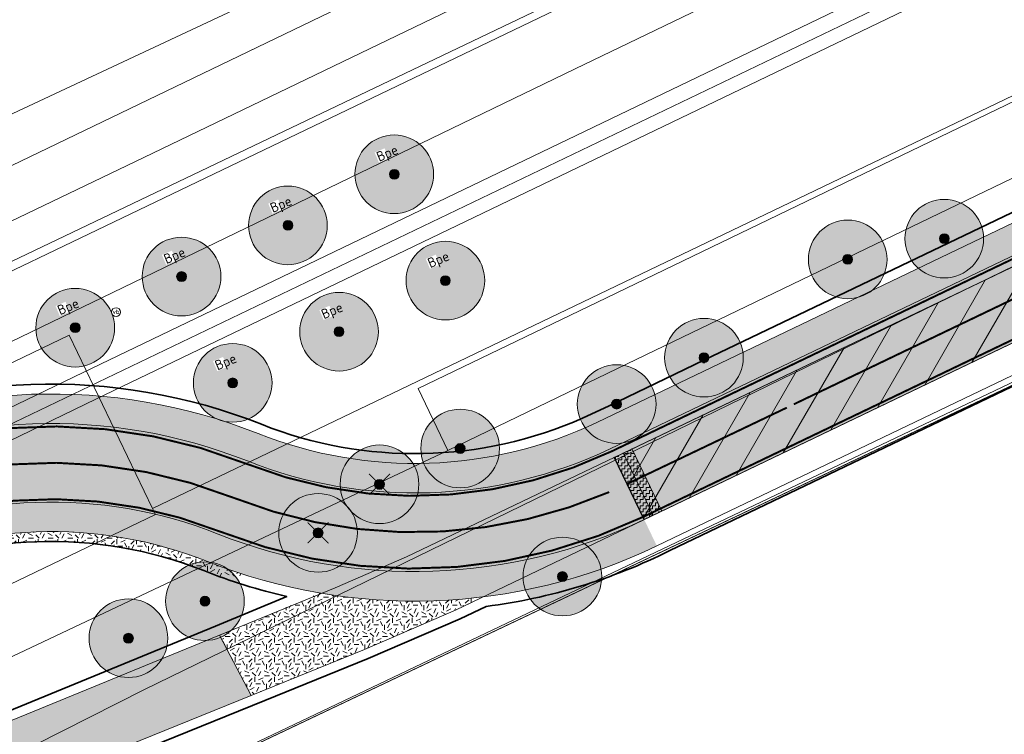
# Model space of a CAD drawing. Header units: metres. Extents: x 163628 to 167676, y 402708 to 405373.
# Tile 69 of 256: x 164610 to 164660, y 403476 to 403512. Entities that reach past the tile are written whole.
import ezdxf
from ezdxf.enums import TextEntityAlignment as Align

# ---------------------------------------------------------------- set-up
doc = ezdxf.new("R2010")
doc.units = ezdxf.units.M
doc.linetypes.add('X-CA190022.004-UO-DWM_Snelfietsroute$0$1-2', pattern=[3, 0, -2, 1])
doc.linetypes.add('X-CA190022.004-UO-DWM_Snelfietsroute$0$2-1', pattern=[6, 2, -1, 2, -1])
doc.layers.get('0').update_dxf_attribs({"lineweight": 25})
doc.layers.add('X-CA190022.004-UO-ARC_Arcering$0$N-GV-GR-GRAS-A-200 GRASMENGSEL M1', color=62, linetype='Continuous', lineweight=18, transparency=0.5)
doc.layers.add('X-CA190022.004-UO-ARC_Arcering$0$N-WE-VH-VERHARDING_ASFALT_ROOD-A', color=232, linetype='Continuous', lineweight=0, transparency=0.5)
for name, color, linetype, lineweight in [('X-CA190022.004-UO-ARC_Arcering$0$N-WE-VH-VERHARDINGS_DEKLAAGVERVANGING-A', 250, 'Continuous', 20), ('X-CA190022.004-UO-ARC_Arcering$0$V-WE-VH-VERHARDING_ASFALT-A-FREESVAK', 252, 'Continuous', 18), ('X-CA190022.004-UO-BGT_Ondergrond$0$GE_201_SHDHek_Lijn_GEM', 253, 'X-CA190022.004-UO-BGT_Ondergrond$0$Hekwerk', 9), ('X-CA190022.004-UO-BGT_Ondergrond$0$GE_251_SPRTrein_as_Lijn_GEM', 253, 'Continuous', 9), ('X-CA190022.004-UO-BGT_Ondergrond$0$GE_316_WGDFietspad_Vlak_GEM', 253, 'Continuous', 9), ('X-CA190022.004-UO-BGT_Ondergrond$0$GE_367_OWGBerm_groenvoorziening_grasenk_GEM', 253, 'Continuous', 9), ('X-CA190022.004-UO-BGT_Ondergrond$0$GE_401_OTDErf_Vlak_GEM', 253, 'Continuous', 9), ('X-CA190022.004-UO-BGT_Ondergrond$0$GE_479_BTDGroenvoorziening_grasenkruida_GEM', 253, 'Continuous', 9), ('X-CA190022.004-UO-BGT_Ondergrond$0$GE_504_WTDWaterloop_sloot_Vlak_GEM', 253, 'Continuous', 9), ('X-CA190022.004-UO-BGT_Ondergrond$0$GE_523_WTDGreppel_drogesloot_Vlak_GEM', 253, 'Continuous', 9), ('X-CA190022.004-UO-BGT_Ondergrond$0$GE_541_OWTOever_slootkant_Vlak_GEM', 253, 'Continuous', 9), ('X-CA190022.004-UO-BGT_Ondergrond$0$GE_814_BRDVerkeersbord_Punt_GEM', 253, 'Continuous', 9), ('X-CA190022.004-UO-DWM_Beplanting$0$B-WE-GR-BOOM-S AFKOMSTIG UIT BGT', 252, 'Continuous', 0), ('X-CA190022.004-UO-DWM_Beplanting$0$EEL_sortiment tekst BOMEN', 7, 'Continuous', 25), ('X-CA190022.004-UO-DWM_Beplanting$0$N-GV-GR-BOOM_SOLITAIR-G', 92, 'Continuous', 18), ('X-CA190022.004-UO-DWM_Beplanting$0$N-WE-GR-BOOM-S', 90, 'Continuous', 18), ('X-CA190022.004-UO-DWM_Snelfietsroute$0$B-WE-VH-KANTVERHARDING-G', 60, 'Continuous', 18), ('X-CA190022.004-UO-DWM_Snelfietsroute$0$N-WE-GW-BERM-G', 90, 'Continuous', 18), ('X-CA190022.004-UO-DWM_Snelfietsroute$0$N-WE-VH-KANTVERHARDING-G', 7, 'Continuous', 18), ('X-CA190022.004-UO-DWM_Snelfietsroute$0$N-WE-VW-MARKERING_LANGS_STREEP_12-G', 7, 'X-CA190022.004-UO-DWM_Snelfietsroute$0$1-2', 35), ('X-CA190022.004-UO-DWM_Snelfietsroute$0$N-WE-VW-MARKERING_LANGS_STREEP_21-G', 7, 'X-CA190022.004-UO-DWM_Snelfietsroute$0$2-1', 35), ('X-CA190022.004-UO-DWM_Snelfietsroute$0$N-WE-VW-MARKERING_LANGS_STREEP_DOORGETROKKEN_010-G', 7, 'Continuous', 18), ('X-CA190022.004-UO-DWM_Snelfietsroute$0$V-WE-VH-VERHARDING_ASFALT-FREESVAK', 7, 'Continuous', 18), ('X-CA190022.004-UO-DWM_Snelfietsroute$0$V-WE-VH-VERHARDING_ASFALT_ZAAGSNEDE-G', 1, 'X-CA190022.004-UO-DWM_Snelfietsroute$0$VH-ZAAGSNEDE', 25), ('X-CA190022.004-UO-GZM_Werkgrens_v0.1$0$N-WE-KG-GRENS_SYSTEEMGRENS-G', 7, 'X-CA190022.004-UO-GZM_Werkgrens_v0.1$0$KG-OG', 35), ('X-CA190022.004-UO-KAD_Percelen$0$B-WE-KG-GRENS_PERCEEL-GV', 150, 'Continuous', 9)]:
    doc.layers.add(name, color=color, linetype=linetype, lineweight=lineweight)
for name, color, linetype in [('X-CA190022.004-UO-DWM_Beplanting$0$B-WE-GR-BOOM-S AFKOMSTIG UIT BOMENBESTAND GEMEENTE', 252, 'Continuous'), ('X-CA190022.004-UO-DWM_Beplanting$0$N-GV-GR-GRAS-A-200', 7, 'Continuous'), ('X-CA190022.004-UO-DWM_Beplanting$0$V-WE-GR-BOOM-S', 1, 'Continuous')]:
    doc.layers.add(name, color=color, linetype=linetype)
doc.styles.add('X-CA190022.004-UO-BGT_Ondergrond$0$NLCS-ISO', font='NLCS-ISO.ttf')
doc.styles.add('X-CA190022.004-UO-DWM_Beplanting$0$NLCS-ISO', font='NLCS-ISO.ttf')
doc.linetypes.add('X-CA190022.004-UO-BGT_Ondergrond$0$Hekwerk', pattern='A,5,-1.5,[2,dgnlstyle-Veghel.shx,S=0.007936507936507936,R=0,X=0,Y=0],-1.5', length=8)
doc.linetypes.add('X-CA190022.004-UO-DWM_Snelfietsroute$0$VH-ZAAGSNEDE', pattern='A,1e-05,-2.54,[181,NLCS.SHX,S=2.54,R=0,X=-2.54,Y=0],-5.08,[181,NLCS.SHX,S=2.54,R=180,X=2.54,Y=0],-2.54', length=10.16001)
doc.linetypes.add('X-CA190022.004-UO-GZM_Werkgrens_v0.1$0$KG-OG', pattern='A,5.5,-1.5,[2,NLCS.SHX,S=0.5,R=0,X=0,Y=0],-1.5', length=8.5)
pattern_1 = [(0, (0, 0), (0.15625, 0.15625), [0.15625, -0.15625]), (90, (0.15625, 0), (-0.15625, 0.15625), [0.15625, -0.15625])]
pattern_2 = [(0, (0, 0), (1, 1), [0.25, -0.75]), (0, (0.5499999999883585, 0.5999999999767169), (1, 1), [0.25, -0.75]), (90, (0.1000000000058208, 0.3499999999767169), (-1, 1), [0.25, -0.75]), (90, (0.5, 0.7000000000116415), (-1, 1), [0.25, -0.75]), (45, (0.2000000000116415, 0.7000000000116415), (0, 1.000000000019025), [0.25, -1.164213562]), (135, (0.5499999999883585, 0), (-1.000000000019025, 0), [0.25, -1.164213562]), (26.56505119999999, (0.25, 0.2999999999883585), (1.000000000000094, 4.000644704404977e-10), [0.25, -1.986067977]), (26.56505119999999, (0.7000000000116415, 0.7999999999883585), (1.000000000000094, 4.000644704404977e-10), [0.25, -1.986067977]), (63.43494882, (0.7000000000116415, 0), (5.099862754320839e-11, 1.000000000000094), [0.2499999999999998, -1.986067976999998]), (63.43494882, (0.25, 0.4500000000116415), (5.099862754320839e-11, 1.000000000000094), [0.2499999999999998, -1.986067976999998]), (63.43494882, (0.6000000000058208, 0.2000000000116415), (5.099862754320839e-11, 1.000000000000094), [0.2499999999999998, -1.986067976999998]), (116.5650512, (0, 0.5499999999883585), (-4.000648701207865e-10, 1.000000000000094), [0.2499999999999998, -1.986067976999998]), (153.43494882, (0.2000000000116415, 0.1500000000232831), (-1.000000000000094, 5.099898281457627e-11), [0.25, -1.986067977])]
pattern_3 = [(0, (0, 5000), (1, 1), [0.25, -0.75]), (0, (0.5499999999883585, 5000.599999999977), (1, 1), [0.25, -0.75]), (90, (0.1000000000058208, 5000.349999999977), (-1, 1), [0.25, -0.75]), (90, (0.5, 5000.700000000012), (-1, 1), [0.25, -0.75]), (45, (0.2000000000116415, 5000.700000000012), (0, 1.000000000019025), [0.25, -1.164213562]), (135, (0.5499999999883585, 5000), (-1.000000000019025, 0), [0.25, -1.164213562]), (26.56505119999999, (0.25, 5000.299999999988), (1.000000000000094, 4.000644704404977e-10), [0.25, -1.986067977]), (26.56505119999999, (0.7000000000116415, 5000.799999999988), (1.000000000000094, 4.000644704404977e-10), [0.25, -1.986067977]), (63.43494882, (0.7000000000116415, 5000), (5.099862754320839e-11, 1.000000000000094), [0.2499999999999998, -1.986067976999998]), (63.43494882, (0.25, 5000.450000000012), (5.099862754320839e-11, 1.000000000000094), [0.2499999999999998, -1.986067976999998]), (63.43494882, (0.6000000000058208, 5000.200000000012), (5.099862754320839e-11, 1.000000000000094), [0.2499999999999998, -1.986067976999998]), (116.5650512, (0, 5000.549999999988), (-4.000648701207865e-10, 1.000000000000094), [0.2499999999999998, -1.986067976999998]), (153.43494882, (0.2000000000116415, 5000.150000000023), (-1.000000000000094, 5.099898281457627e-11), [0.25, -1.986067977])]

# ---------------------------------------------------------------- blocks, each defined once
blk = doc.blocks.new('X-CA190022.004-UO-BGT_Ondergrond$0$SIE-WEG_PAAL_VERKEERSBORD-SO')
at = {"linetype": 'ByBlock', "lineweight": 18}
blk.add_circle((0, 0), 1.5, dxfattribs=at)
at = {"linetype": 'ByBlock', "lineweight": 18, "style": 'X-CA190022.004-UO-BGT_Ondergrond$0$NLCS-ISO'}
blk.add_text('vb', height=1.5, dxfattribs=at).set_placement((0, 0.1317113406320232), align=Align.MIDDLE_CENTER)
blk = doc.blocks.new('X-CA190022.004-UO-BGT_Ondergrond$0$IMGEOVerkeersbord')
at = {"xscale": 5, "yscale": 5, "zscale": 5}
blk.add_blockref('X-CA190022.004-UO-BGT_Ondergrond$0$SIE-WEG_PAAL_VERKEERSBORD-SO', (0, 0), dxfattribs=at)
blk = doc.blocks.new('X-CA190022.004-UO-DWM_Beplanting$0$SGR-BOOM_01-SO')
at = {"linetype": 'ByBlock', "lineweight": 18}
h = blk.add_hatch(color=0, dxfattribs=at)
h.dxf.hatch_style = 1
edge = h.paths.add_edge_path()
edge.add_arc((0, 0), 0.25, 0, 360)
at = {"color": 0, "linetype": 'ByBlock', "lineweight": 18}
for radius in [2, 0.25]:
    blk.add_circle((0, 0), radius, dxfattribs=at)
blk = doc.blocks.new('X-CA190022.004-UO-DWM_Beplanting$0$IMGEOBoom')
at = {"transparency": 33554457}
h = blk.add_hatch(color=256, dxfattribs=at)
h.dxf.hatch_style = 1
edge = h.paths.add_edge_path()
edge.add_arc((0, 0), 100, 0, 360)
edge = h.paths.add_edge_path(flags=17)
edge.add_arc((0, 0), 12.5, 0, 360)
h = blk.add_hatch()
h.set_pattern_fill('ANGLE', color=256)
h.set_pattern_definition([(0, (0, 0), (0, 6.985), [5.08, -1.905]), (90, (0, 0), (-6.985, 4.277078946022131e-16), [5.08, -1.905])])
edge = h.paths.add_edge_path(flags=17)
edge.add_arc((0, 0), 12.5, 0, 360)
at = {"layer": 'X-CA190022.004-UO-DWM_Beplanting$0$N-GV-GR-GRAS-A-200'}
h = blk.add_hatch(color=256, dxfattribs=at)
h.dxf.hatch_style = 1
edge = h.paths.add_edge_path(flags=17)
edge.add_arc((0, 0), 12.5, 0, 360)
at = {"xscale": 50, "yscale": 50, "zscale": 50}
blk.add_blockref('X-CA190022.004-UO-DWM_Beplanting$0$SGR-BOOM_01-SO', (0, 0), dxfattribs=at)
blk = doc.blocks.new('X-CA190022.004-UO-DWM_Beplanting$0$sfr nieuwe boom')
at = {"layer": 'X-CA190022.004-UO-DWM_Beplanting$0$N-GV-GR-BOOM_SOLITAIR-G', "transparency": 33554470}
h = blk.add_hatch(color=256, dxfattribs=at)
h.dxf.hatch_style = 1
edge = h.paths.add_edge_path()
edge.add_arc((0, 0), 2, 0, 360)
at = {"layer": 'X-CA190022.004-UO-DWM_Beplanting$0$N-GV-GR-BOOM_SOLITAIR-G'}
h = blk.add_hatch(color=256, dxfattribs=at)
h.dxf.hatch_style = 1
edge = h.paths.add_edge_path()
edge.add_arc((0, 0), 0.25, 0, 360)
for radius in [2, 0.25]:
    blk.add_circle((0, 0), radius, dxfattribs=at)
blk = doc.blocks.new('X-CA190022.004-UO-DWM_Beplanting$0$Te verwijderen boom')
at = {"ltscale": 0.1, "const_width": 0.05, "flags": 128}
for points in [[(-0.5303300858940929, 0.5303300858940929), (0.5303300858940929, -0.5303300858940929)], [(0.5303300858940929, 0.5303300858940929), (-0.5303300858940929, -0.5303300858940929)]]:
    blk.add_lwpolyline(points, dxfattribs=at)

msp = doc.modelspace()

# ---------------------------------------------------------------- hatches: boundary and pattern name
at = {"layer": 'X-CA190022.004-UO-ARC_Arcering$0$N-GV-GR-GRAS-A-200 GRASMENGSEL M1'}
h = msp.add_hatch(dxfattribs=at)
h.set_pattern_fill('AGR-GRAS_02-SO', color=256, scale=0.1, pattern_type=2)
h.set_pattern_definition([(0, (0, 0), (1, 1), [0.25, -0.75]), (0, (0.5499999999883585, 0.5999999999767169), (1, 1), [0.25, -0.75]), (90, (0.1000000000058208, 0.3499999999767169), (-1, 1), [0.25, -0.75]), (90, (0.5, 0.7000000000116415), (-1, 1), [0.25, -0.75]), (45, (0.2000000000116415, 0.7000000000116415), (0, 1.000000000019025), [0.25, -1.164213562]), (135, (0.5499999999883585, 0), (-1.000000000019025, 0), [0.25, -1.164213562]), (26.56505119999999, (0.25, 0.2999999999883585), (1.000000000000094, 4.000644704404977e-10), [0.25, -1.986067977]), (26.56505119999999, (0.7000000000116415, 0.7999999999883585), (1.000000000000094, 4.000644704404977e-10), [0.25, -1.986067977]), (63.43494882, (0.7000000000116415, 0), (5.099862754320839e-11, 1.000000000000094), [0.2499999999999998, -1.986067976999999]), (63.43494882, (0.25, 0.4500000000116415), (5.099862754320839e-11, 1.000000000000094), [0.2499999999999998, -1.986067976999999]), (63.43494882, (0.6000000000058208, 0.2000000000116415), (5.099862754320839e-11, 1.000000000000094), [0.2499999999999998, -1.986067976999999]), (116.5650512, (0, 0.5499999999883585), (-4.000648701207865e-10, 1.000000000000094), [0.2499999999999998, -1.986067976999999]), (153.43494882, (0.2000000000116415, 0.1500000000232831), (-1.000000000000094, 5.099898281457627e-11), [0.25, -1.986067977])])
h.paths.add_polyline_path([(164759.9889326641, 403550.0199844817), (164638.9233988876, 403491.9088242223), (164639.5720031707, 403490.5563033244), (164662.0451004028, 403501.3433350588), (164729.771022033, 403533.8516118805), (164763.1357283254, 403549.8666871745), (164763.5431253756, 403550.051164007), (164762.8698414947, 403551.4280883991), (164759.9914015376, 403550.0205984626)])
h = msp.add_hatch(dxfattribs=at)
h.set_pattern_fill('AGR-GRAS_02-SO', color=256, scale=0.1, pattern_type=2)
h.set_pattern_definition(pattern_3)
h.paths.add_polyline_path([(164599.4477769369, 403489.171202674, -0.2096908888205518), (164621.1271427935, 403489.9339234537, 0.2085225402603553), (164639.5720025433, 403490.5563046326), (164638.9234094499, 403491.9088021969, -0.2087200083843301), (164621.6614316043, 403491.3356928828, 0.2094978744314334), (164598.7972482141, 403490.5227989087), (164495.7346418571, 403440.9457024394, 0.2673616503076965), (164498.6229905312, 403440.7572431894), (164498.6671474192, 403440.667520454)])
h = msp.add_hatch(dxfattribs=at)
h.set_pattern_fill('AGR-GRAS_02-SO', color=256, scale=0.1, pattern_type=2)
h.set_pattern_definition([(0, (0, 5000), (1, 1), [0.25, -0.75]), (0, (0.5499999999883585, 5000.599999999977), (1, 1), [0.25, -0.75]), (90, (0.1000000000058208, 5000.349999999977), (-1, 1), [0.25, -0.75]), (90, (0.5, 5000.700000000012), (-1, 1), [0.25, -0.75]), (45, (0.2000000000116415, 5000.700000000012), (0, 1.000000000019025), [0.25, -1.164213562]), (135, (0.5499999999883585, 5000), (-1.000000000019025, 0), [0.25, -1.164213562]), (26.56505119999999, (0.25, 5000.299999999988), (1.000000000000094, 4.000644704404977e-10), [0.25, -1.986067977]), (26.56505119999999, (0.7000000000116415, 5000.799999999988), (1.000000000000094, 4.000644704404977e-10), [0.25, -1.986067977]), (63.43494882, (0.7000000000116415, 5000), (5.099862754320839e-11, 1.000000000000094), [0.2499999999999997, -1.986067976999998]), (63.43494882, (0.25, 5000.450000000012), (5.099862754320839e-11, 1.000000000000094), [0.2499999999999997, -1.986067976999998]), (63.43494882, (0.6000000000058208, 5000.200000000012), (5.099862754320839e-11, 1.000000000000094), [0.2499999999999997, -1.986067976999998]), (116.5650512, (0, 5000.549999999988), (-4.000648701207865e-10, 1.000000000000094), [0.2499999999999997, -1.986067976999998]), (153.43494882, (0.2000000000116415, 5000.150000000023), (-1.000000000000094, 5.099898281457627e-11), [0.25, -1.986067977])])
edge = h.paths.add_edge_path()
edge.add_arc((164611.1568154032, 403464.8422401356), 21.50000000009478, 68.3293112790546, 115.7006320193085, ccw=False)
edge.add_arc((164629.6203846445, 403511.3083203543), 28.50000000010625, 248.3293112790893, 295.6200458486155)
edge.add_line((164641.9438200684, 403485.6104033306), (164641.3015951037, 403486.9496215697))
edge.add_arc((164629.6357839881, 403511.3970298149), 27.08813243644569, 248.3324958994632, 295.5095370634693, ccw=False)
edge.add_arc((164611.1568154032, 403464.8422401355), 23.00000000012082, 68.37151412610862, 115.7006320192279)
edge.add_line((164601.1824278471, 403485.5669016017), (164502.0995686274, 403437.8801956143))
edge.add_line((164502.0995686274, 403437.8801956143), (164502.1429355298, 403437.7900883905))
edge.add_arc((164503.4005756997, 403435.1769789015), 2.899999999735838, 115.7006320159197, 174.5422744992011)
edge.add_line((164500.5137224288, 403435.4528016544), (164601.8329313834, 403484.2152932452))
h = msp.add_hatch(dxfattribs=at)
h.set_pattern_fill('AGR-GRAS_02-SO', color=256, scale=0.1, pattern_type=2)
h.set_pattern_definition(pattern_2)
edge = h.paths.add_edge_path()
edge.add_arc((164611.1568158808, 403464.8422399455), 21.00000000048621, 68.33813964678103, 110.2592708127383)
edge.add_arc((164608.1106679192, 403447.7851550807), 37.00000000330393, 96.55763727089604, 99.59772582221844)
edge.add_arc((164611.1568154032, 403464.8422401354), 21.50000000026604, 68.32931127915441, 115.37946235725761, ccw=False)
edge.add_arc((164629.6203846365, 403511.3083203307), 28.4999999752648, 248.3293112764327, 252.5432567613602)
edge.add_arc((164618.3996039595, 403518.4461171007), 34.42897145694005, 272.2316846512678, 274.4497931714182, ccw=False)
edge.add_arc((164629.6203714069, 403511.3083249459), 28.99999980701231, 248.3229469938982, 250.0809143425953, ccw=False)
h = msp.add_hatch(dxfattribs=at)
h.set_pattern_fill('AGR-GRAS_02-SO', color=256, scale=0.1, pattern_type=2)
h.set_pattern_definition(pattern_2)
edge = h.paths.add_edge_path()
edge.add_arc((164629.6203846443, 403511.3083203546), 28.50000000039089, 260.3109467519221, 277.0624142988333)
edge.add_line((164633.1244734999, 403483.0245553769), (164631.74, 403482.36))
edge.add_line((164631.74, 403482.36), (164627.08, 403480.35))
edge.add_line((164627.08, 403480.35), (164621.316, 403478.014))
edge.add_line((164621.316, 403478.014), (164619.704, 403481.066))
edge.add_line((164619.704, 403481.066), (164624.8238046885, 403483.2148545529))
h = msp.add_hatch(dxfattribs=at)
h.set_pattern_fill('AGR-GRAS_02-SO', color=256, scale=0.1, pattern_type=2)
h.set_pattern_definition(pattern_3)
h.paths.add_polyline_path([(164619.704, 403481.066), (164621.316, 403478.014), (164605.74, 403471.7), (164600.64, 403469.315), (164599.21, 403468.63), (164595.22, 403466.605), (164591.23, 403464.58), (164577.71, 403456.5), (164571.47, 403453.2), (164544.8135, 403440.3775), (164518.157, 403427.555), (164516.668, 403430.689), (164569.76, 403456.18), (164575.93, 403459.42), (164592.13, 403469.02), (164597.61, 403471.99), (164600.48, 403473.35), (164602.885, 403474.235), (164604.45, 403474.81)])
at = {"layer": 'X-CA190022.004-UO-ARC_Arcering$0$N-WE-VH-VERHARDING_ASFALT_ROOD-A'}
h = msp.add_hatch(color=256, dxfattribs=at)
h.dxf.hatch_style = 1
h.paths.add_polyline_path([(164639.5720031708, 403490.5563033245), (164639.7819419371, 403490.1185224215), (164763.3964588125, 403549.3222946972), (164763.1357664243, 403549.8666076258)])
h = msp.add_hatch(color=256, dxfattribs=at)
h.dxf.hatch_style = 1
h.paths.add_polyline_path([(164639.781941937, 403490.1185224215), (164641.3015951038, 403486.9496215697), (164764.8631596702, 403546.2598951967), (164763.3964599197, 403549.3222952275)])
h = msp.add_hatch(color=256, dxfattribs=at)
h.dxf.hatch_style = 1
h.paths.add_polyline_path([(164621.1086011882, 403489.9412831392, 0.2094983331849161), (164599.4477517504, 403489.1711905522), (164498.6671976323, 403440.6674161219), (164490.6751630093, 403436.8210010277, -0.02616535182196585), (164490.3924341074, 403436.684928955), (164490.089852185, 403436.5393019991), (164489.7935083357, 403436.3966773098), (164493.0826311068, 403433.5405141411), (164493.7673718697, 403433.8700669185), (164502.0995686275, 403437.8801956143), (164601.1824278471, 403485.5669016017, -0.2096911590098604), (164619.6500572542, 403486.2166370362, 0.208643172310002), (164641.3015951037, 403486.9496215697), (164639.5720025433, 403490.5563046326, -0.2087479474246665)])
at = {"layer": 'X-CA190022.004-UO-ARC_Arcering$0$N-WE-VH-VERHARDINGS_DEKLAAGVERVANGING-A'}
h = msp.add_hatch(dxfattribs=at)
h.set_pattern_fill('AVH-ASFALT_B', color=256, angle=15, pattern_type=2)
h.set_pattern_definition([(59.99999999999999, (0, 0), (-1.299038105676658, 0.7500000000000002), [])])
h.paths.add_polyline_path([(164639.781941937, 403490.1185224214), (164641.3015951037, 403486.9496215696), (164764.8631596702, 403546.2598951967), (164763.3964599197, 403549.3222952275)])
at = {"layer": 'X-CA190022.004-UO-ARC_Arcering$0$V-WE-VH-VERHARDING_ASFALT-A-FREESVAK', "ltscale": 0.2}
h = msp.add_hatch(dxfattribs=at)
h.set_pattern_fill('AVH-ASFALT_FREESVAK', color=256, scale=0.1, pattern_type=2)
h.set_pattern_definition(pattern_1)
h.paths.add_polyline_path([(164640.2333284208, 403490.3347088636), (164639.7823803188, 403490.1187323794), (164641.3015951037, 403486.9496215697), (164641.7523556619, 403487.1659892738)])
h = msp.add_hatch(dxfattribs=at)
h.set_pattern_fill('AVH-ASFALT_FREESVAK', color=256, scale=0.1, pattern_type=2)
h.set_pattern_definition(pattern_1)
h.paths.add_polyline_path([(164640.684276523, 403490.5506853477), (164640.2333284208, 403490.3347088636), (164641.7523556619, 403487.1659892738), (164642.2031162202, 403487.382356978)])

# ---------------------------------------------------------------- linework, layer by layer
at = {"layer": 'X-CA190022.004-UO-BGT_Ondergrond$0$GE_201_SHDHek_Lijn_GEM'}
msp.add_line((164683.071, 403504.746), (164620.047, 403474.794), dxfattribs=at)
at = {"layer": 'X-CA190022.004-UO-BGT_Ondergrond$0$GE_251_SPRTrein_as_Lijn_GEM'}
for p, q in [((164612.775, 403494.432), (164785.364, 403577.4920000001)), ((164613.43, 403493.072), (164786.046, 403576.149)), ((164586.092, 403480.76), (164743.728, 403556.491)), ((164589.918, 403483.431), (164612.775, 403494.432)), ((164590.572, 403482.071), (164613.43, 403493.072))]:
    msp.add_line(p, q, dxfattribs=at)
at = {"layer": 'X-CA190022.004-UO-BGT_Ondergrond$0$GE_316_WGDFietspad_Vlak_GEM', "flags": 128}
for points in [[(164783.7, 403545.643), (164775.27, 403548.69), (164773.26, 403549.2200000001), (164770.72, 403548.83), (164768.53, 403548.02), (164631.74, 403482.36), (164627.08, 403480.3500000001), (164621.316, 403478.0140000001), (164619.704, 403481.066), (164625.59, 403483.48), (164629.22, 403485.06), (164763.542, 403549.392), (164768.875, 403551.946)], [(164599.21, 403468.63), (164591.23, 403464.58), (164577.71, 403456.5), (164571.47, 403453.2), (164518.157, 403427.555), (164516.668, 403430.689), (164569.76, 403456.18), (164575.93, 403459.42), (164592.13, 403469.02), (164597.61, 403471.99), (164600.48, 403473.3500000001), (164602.885, 403474.235), (164604.45, 403474.81), (164619.704, 403481.066), (164621.316, 403478.0140000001), (164607.424, 403472.383), (164605.74, 403471.7), (164604.577, 403471.161), (164602.07, 403470), (164599.21, 403468.63)]]:
    msp.add_lwpolyline(points, dxfattribs=at)
at = {"layer": 'X-CA190022.004-UO-BGT_Ondergrond$0$GE_367_OWGBerm_groenvoorziening_grasenk_GEM', "flags": 128}
for points in [[(164768.875, 403551.946), (164763.542, 403549.392), (164629.22, 403485.06), (164625.59, 403483.48), (164619.704, 403481.066), (164604.45, 403474.81), (164602.885, 403474.235), (164600.48, 403473.3500000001), (164597.61, 403471.99), (164592.13, 403469.02), (164575.93, 403459.42), (164569.76, 403456.18), (164516.668, 403430.689), (164513.743, 403429.436), (164509.64, 403427.467), (164507.77, 403426.57)], [(164510.298, 403423.881), (164518.157, 403427.555), (164571.47, 403453.2), (164577.71, 403456.5), (164591.23, 403464.58), (164599.21, 403468.63), (164602.07, 403470), (164604.577, 403471.161), (164605.74, 403471.7), (164607.424, 403472.383), (164621.316, 403478.0140000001), (164627.08, 403480.3500000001), (164631.74, 403482.36), (164768.53, 403548.02), (164770.72, 403548.83), (164773.26, 403549.2200000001), (164775.27, 403548.69), (164783.7, 403545.643)], [(164453.106, 403493.369), (164488.004, 403452.975), (164495.285, 403449.119), (164494.344, 403448.187), (164493.938, 403446.928), (164494.512, 403445.201), (164495.603, 403443.783), (164496.644, 403443.037), (164505.761, 403433.039), (164505.901, 403432.4), (164507.126, 403430.884), (164508.284, 403430.692), (164509.941, 403431.278), (164513.965, 403433.277), (164537.446, 403444.229), (164569.522, 403459.744), (164581.242, 403466.331), (164592.676, 403472.187), (164631.326, 403490.472), (164640.44, 403494.868), (164662.351, 403505.436)], [(164683.071, 403504.746), (164620.047, 403474.794), (164605.994, 403467.843), (164604.644, 403466.081), (164604.1, 403465.83), (164602.208, 403469.716), (164599.34, 403468.357), (164599.989, 403466.994), (164588.888, 403461.691), (164588.317, 403459.308), (164529.221, 403430.464), (164510.811, 403421.473), (164516.407, 403415.184), (164516.697, 403414.849), (164516.465, 403414.735), (164516.238, 403414.623), (164513.991, 403413.907), (164513.067, 403413.794), (164510.581, 403417.138), (164509.01, 403419.334)]]:
    msp.add_lwpolyline(points, dxfattribs=at)
at = {"layer": 'X-CA190022.004-UO-BGT_Ondergrond$0$GE_401_OTDErf_Vlak_GEM', "flags": 128}
for points in [[(164644.76, 403522.135), (164598.026, 403499.598), (164597.907, 403499.5400000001), (164559.867, 403481.087), (164519.897, 403461.496), (164496.748, 403450.567), (164495.285, 403449.119), (164488.004, 403452.975), (164453.106, 403493.369), (164446.912, 403500.197), (164442.328, 403505.8290000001), (164442.279, 403505.897), (164417.651, 403534.485)], [(164529.221, 403430.464), (164588.317, 403459.308), (164588.888, 403461.691), (164599.989, 403466.994), (164601.2, 403464.45), (164599.62, 403463.7), (164599.96, 403462.98), (164594.28, 403460.27), (164595.83, 403457.02), (164590.59, 403454.5300000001), (164592.74, 403450.01), (164595.756, 403443.449), (164617.522, 403453.869), (164614.34, 403460.2200000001), (164612.24, 403464.76), (164606.84, 403462.27), (164605.01, 403466.25), (164604.644, 403466.081), (164605.994, 403467.843), (164620.047, 403474.794), (164683.071, 403504.746)]]:
    msp.add_lwpolyline(points, dxfattribs=at)
at = {"layer": 'X-CA190022.004-UO-BGT_Ondergrond$0$GE_479_BTDGroenvoorziening_grasenkruida_GEM', "flags": 128}
msp.add_lwpolyline([(164661.155, 403508.745), (164638.92, 403498.02), (164629.806, 403493.624), (164631.326, 403490.472), (164592.676, 403472.187), (164593.082, 403473.391), (164592.609, 403473.511), (164591.238, 403473.656), (164588.258, 403473.0030000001), (164582.318, 403470.584), (164560.42, 403459.532), (164531.517, 403445.8290000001), (164507.277, 403434.2640000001), (164505.761, 403433.039), (164496.644, 403443.037), (164498.627, 403442.886), (164500.282, 403443.347), (164516.388, 403451.268), (164556.346, 403470.466), (164637.795, 403509.882), (164672.252, 403526.504)], dxfattribs=at)
at = {"layer": 'X-CA190022.004-UO-BGT_Ondergrond$0$GE_504_WTDWaterloop_sloot_Vlak_GEM', "flags": 128}
msp.add_lwpolyline([(164678.426, 403533.1280000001), (164644.871, 403517.187), (164587.245, 403489.6280000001), (164555.789, 403474.342), (164525.812, 403459.868), (164499.837, 403447.15), (164498.596, 403446.585), (164497.552, 403446.453), (164497.046, 403446.537), (164496.522, 403447.593), (164496.813, 403448.046), (164507.457, 403453.306), (164615.872, 403505.365), (164674.068, 403533.44)], dxfattribs=at)
at = {"layer": 'X-CA190022.004-UO-BGT_Ondergrond$0$GE_523_WTDGreppel_drogesloot_Vlak_GEM', "flags": 128}
msp.add_lwpolyline([(164707.718, 403526.866), (164685.598, 403516.649), (164662.351, 403505.436), (164640.44, 403494.868), (164631.326, 403490.472), (164629.806, 403493.624), (164638.92, 403498.02), (164661.155, 403508.745), (164683.747, 403519.646), (164705.956, 403530.3560000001), (164728.591, 403541.273), (164751.162, 403552.163), (164770.122, 403561.314), (164771.397, 403558.596), (164753.889, 403548.5030000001), (164707.718, 403526.866)], dxfattribs=at)
at = {"layer": 'X-CA190022.004-UO-BGT_Ondergrond$0$GE_541_OWTOever_slootkant_Vlak_GEM', "flags": 128}
for points in [[(164516.388, 403451.268), (164500.282, 403443.347), (164498.627, 403442.886), (164496.644, 403443.037), (164495.603, 403443.783), (164494.512, 403445.201), (164493.938, 403446.928), (164494.344, 403448.187), (164495.285, 403449.119), (164496.748, 403450.567), (164519.897, 403461.496), (164559.867, 403481.087), (164597.907, 403499.5400000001), (164598.026, 403499.598), (164644.76, 403522.135), (164649.727, 403524.45), (164655.322, 403527.058), (164681.914, 403539.451)], [(164496.522, 403447.593), (164496.813, 403448.046), (164507.457, 403453.306), (164615.872, 403505.365), (164674.068, 403533.44)], [(164678.426, 403533.1280000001), (164644.871, 403517.187), (164587.245, 403489.6280000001), (164555.789, 403474.342), (164525.812, 403459.868), (164499.837, 403447.15), (164498.596, 403446.585), (164497.552, 403446.453), (164497.046, 403446.537), (164496.522, 403447.593)], [(164672.252, 403526.504), (164637.795, 403509.882), (164556.346, 403470.466), (164516.388, 403451.268)]]:
    msp.add_lwpolyline(points, dxfattribs=at)
at = {"layer": 'X-CA190022.004-UO-DWM_Snelfietsroute$0$B-WE-VH-KANTVERHARDING-G', "flags": 128}
for points in [[(164639.7826023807, 403490.1188387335), (164763.3964599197, 403549.3222952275)], [(164764.8631600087, 403546.2598953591), (164641.3015951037, 403486.9496215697)]]:
    msp.add_lwpolyline(points, dxfattribs=at)
at = {"layer": 'X-CA190022.004-UO-DWM_Snelfietsroute$0$N-WE-GW-BERM-G', "flags": 128}
for points in [[(164762.6150283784, 403551.2799211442), (164638.9234094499, 403491.9088021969)], [(164765.5122630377, 403544.9076138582), (164641.9444320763, 403485.6106968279)]]:
    msp.add_lwpolyline(points, dxfattribs=at)
for points in [[(164495.7565418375, 403440.9312559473), (164598.7972482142, 403490.5227989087, -0.2096911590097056), (164621.6810498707, 403491.3279058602, 0.2084649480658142), (164638.9234094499, 403491.9088021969)], [(164508.7284291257, 403421.9763283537), (164506.0961804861, 403425.2745619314, -0.1098955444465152), (164503.5709637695, 403430.5183180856, 0.05472478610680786), (164502.147580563, 403434.5521686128), (164502.1390745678, 403434.5698422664, -0.4010818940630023), (164502.7372540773, 403436.4098634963, -0.01126086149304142), (164506.7504675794, 403438.4539019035), (164601.8329313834, 403484.2152932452, -0.2096911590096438), (164619.0961501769, 403484.8226546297, 0.2093240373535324), (164641.9438137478, 403485.6104002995)], [(164641.943820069, 403485.6104033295, 5.953900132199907e-06), (164641.9444320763, 403485.6106968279), (164641.9461430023, 403485.6115173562)]]:
    msp.add_lwpolyline(points, format="xyb", dxfattribs=at)
at = {"layer": 'X-CA190022.004-UO-DWM_Snelfietsroute$0$N-WE-VH-KANTVERHARDING-G', "flags": 128}
msp.add_lwpolyline([(164763.2281041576, 403549.9109295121), (164639.5725019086, 403490.5565427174)], dxfattribs=at)
for points in [[(164498.6671976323, 403440.6674161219), (164599.4477517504, 403489.1711905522, -0.2096911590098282), (164621.1271427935, 403489.9339234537, 0.2085287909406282), (164639.5725019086, 403490.5565427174)], [(164502.0995380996, 403437.8801809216), (164601.1824278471, 403485.5669016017, -0.2096911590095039), (164619.6500572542, 403486.2166370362, 0.2086431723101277), (164641.3015951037, 403486.9496215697)]]:
    msp.add_lwpolyline(points, format="xyb", dxfattribs=at)
at = {"layer": 'X-CA190022.004-UO-DWM_Snelfietsroute$0$N-WE-VW-MARKERING_LANGS_STREEP_12-G', "linetype": 'X-CA190022.004-UO-DWM_Snelfietsroute$0$1-2', "const_width": 0.1, "flags": 128}
msp.add_lwpolyline([(164757.0374342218, 403544.7209572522), (164648.9045216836, 403492.8174235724)], dxfattribs=at)
at = {"layer": 'X-CA190022.004-UO-DWM_Snelfietsroute$0$N-WE-VW-MARKERING_LANGS_STREEP_21-G', "const_width": 0.1, "flags": 128}
msp.add_lwpolyline([(164640.4304101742, 403488.7662852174, 5.953900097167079e-06), (164640.4309470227, 403488.7665426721), (164640.4315691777, 403488.766841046), (164648.5515772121, 403492.6482672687)], format="xyb", dxfattribs=at)
at = {"layer": 'X-CA190022.004-UO-DWM_Snelfietsroute$0$N-WE-VW-MARKERING_LANGS_STREEP_DOORGETROKKEN_010-G', "const_width": 0.1, "flags": 128}
for points in [[(164763.2930135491, 403549.7757009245), (164639.6374122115, 403490.4213145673)], [(164764.7982497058, 403546.3951235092), (164641.238513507, 403487.0857275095)]]:
    msp.add_lwpolyline(points, dxfattribs=at)
for points in [[(164498.7322479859, 403440.5322552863), (164599.5128021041, 403489.0360297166, -0.209691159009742), (164621.0717520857, 403489.794525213, 0.208534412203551), (164639.6374122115, 403490.4213145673)], [(164600.3150897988, 403487.369046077, -0.2096911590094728), (164620.3886000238, 403488.0752802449, 0.1989199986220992), (164639.521441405, 403488.3525133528, 0.1989199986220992)], [(164502.034487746, 403438.0153417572), (164601.1173774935, 403485.7020624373, -0.2096911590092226), (164619.7054479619, 403486.3560352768, 0.2086586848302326), (164641.238513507, 403487.0857275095)], [(164641.2367327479, 403487.0848776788, 1.831256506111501e-05), (164641.238513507, 403487.0857275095)]]:
    msp.add_lwpolyline(points, format="xyb", dxfattribs=at)
at = {"layer": 'X-CA190022.004-UO-DWM_Snelfietsroute$0$V-WE-VH-VERHARDING_ASFALT-FREESVAK', "ltscale": 0.2, "flags": 128}
for points in [[(164641.752465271, 403487.1657606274), (164640.2284523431, 403490.3448804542)], [(164642.2033354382, 403487.3818996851), (164640.6793225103, 403490.5610195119)]]:
    msp.add_lwpolyline(points, dxfattribs=at)
at = {"layer": 'X-CA190022.004-UO-DWM_Snelfietsroute$0$V-WE-VH-VERHARDING_ASFALT_ZAAGSNEDE-G', "ltscale": 0.02, "flags": 128}
msp.add_lwpolyline([(164641.3015951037, 403486.9496215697), (164639.7775821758, 403490.1287413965)], dxfattribs=at)
at = {"layer": 'X-CA190022.004-UO-GZM_Werkgrens_v0.1$0$N-WE-KG-GRENS_SYSTEEMGRENS-G', "ltscale": 0.2, "flags": 128}
for points in [[(164202.4471839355, 403276.2612616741, -0.007014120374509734), (164204.6842424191, 403278.1944806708), (164207.7316017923, 403280.6309342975), (164216.350955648, 403287.4712219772), (164219.0035534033, 403289.434108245), (164219.3746627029, 403289.7286192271), (164237.1836765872, 403303.1852059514), (164244.5865004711, 403308.605291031), (164248.7299054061, 403311.6378046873), (164253.9774847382, 403315.3666892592), (164261.1754745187, 403320.480446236), (164269.6822113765, 403326.3244647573), (164277.4779943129, 403331.5382684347), (164300.138869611, 403346.1530355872), (164322.9639978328, 403359.9259594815), (164334.0727303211, 403366.2923093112), (164351.6652632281, 403375.7974689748), (164373.7421382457, 403387.5498352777), (164399.9497431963, 403400.4638723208), (164429.2801321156, 403414.7433017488), (164430.1235736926, 403415.1409833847), (164430.9478262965, 403415.506283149), (164431.7770699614, 403415.8458020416), (164432.615246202, 403416.1613381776), (164433.4616619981, 403416.4526584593), (164434.3156183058, 403416.7195497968), (164435.1764106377, 403416.9618192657), (164436.0433296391, 403417.1792942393), (164436.3055164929, 403417.2587681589, -0.09982065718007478), (164451.9815185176, 403417.1790174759, 0.1310872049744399), (164471.5299883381, 403420.9480569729), (164482.532673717, 403426.2434413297), (164490.6930660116, 403418.7998493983), (164492.5861501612, 403419.7065134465), (164495.4035730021, 403416.5299918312, -0.01010042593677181), (164498.0738503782, 403413.5363083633), (164499.3853029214, 403412.0048366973), (164502.2759065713, 403408.6525450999), (164509.274412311, 403412.9480533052), (164511.7682141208, 403416.4610208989), (164509.1861236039, 403420.2014103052, -0.1750361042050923), (164509.3210798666, 403422.1351258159, -0.1801291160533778), (164510.5166693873, 403423.4312866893), (164518.8245311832, 403427.3151248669), (164545.0302416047, 403439.9269191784), (164571.6953268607, 403452.7535489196), (164577.9552917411, 403456.0641072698), (164591.4716804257, 403464.141949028), (164595.4462846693, 403466.1591353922), (164599.4311747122, 403468.181541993), (164600.8539115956, 403468.8630628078), (164605.9399590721, 403471.2415379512), (164622.0164705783, 403477.7583811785), (164627.272938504, 403479.8886915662), (164631.9472826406, 403481.9048786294), (164633.2674407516, 403482.5385622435, 0.08477773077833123), (164642.6089981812, 403485.3796505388), (164759.3320802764, 403541.3864717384), (164770.9742443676, 403544.8150730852), (164773.2724307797, 403545.3968587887), (164787.8865800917, 403542.289629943), (164789.8994408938, 403542.3802139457), (164793.2522167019, 403543.0482871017), (164800.2402211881, 403546.8141014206), (164803.6710322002, 403549.3659814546), (164804.7740494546, 403550.3596960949), (164806.982937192, 403547.3873851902), (164807.9070396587, 403546.1989325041), (164811.8704722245, 403549.2807697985), (164810.9532731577, 403550.4603442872), (164809.5116547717, 403552.4057701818), (164808.342669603, 403553.5746866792), (164810.0239640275, 403555.0893745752), (164807.82693957, 403558.0124714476), (164809.8344029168, 403559.5158162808, 0.08719858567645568), (164816.7069141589, 403566.8332066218, -0.1361886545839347), (164825.1509550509, 403574.2389801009), (164897.951587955, 403609.3404576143), (164931.0926747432, 403625.3204994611), (165054.7836542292, 403684.9604895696), (165123.1554235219, 403717.9264497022), (165148.5663854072, 403730.0329638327), (165175.6541256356, 403740.4784873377), (165188.1464371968, 403744.8235939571), (165187.6324323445, 403748.0918636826), (165185.2580450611, 403754.9315992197), (165180.037890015, 403753.6894865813, 0.02784581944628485), (165177.0513383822, 403752.4655620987), (165119.6977294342, 403725.1406508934), (165051.3091062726, 403692.1665645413), (164927.6180512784, 403632.5265380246), (164894.4771003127, 403616.5465616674), (164821.6764674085, 403581.445084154, 0.1361886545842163), (164810.015649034, 403571.2180636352, -0.08719858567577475), (164805.0390029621, 403565.919263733), (164803.0203514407, 403564.4075403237), (164799.415410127, 403569.2038422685), (164798.6149812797, 403568.6044188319), (164797.8152444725, 403568.0055136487), (164797.2158194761, 403568.8059445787), (164793.3705278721, 403565.9262908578), (164793.9699528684, 403565.1258599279), (164792.3761302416, 403563.932281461), (164795.8845084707, 403559.0636660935, -0.2015476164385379), (164780.0971775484, 403554.0570161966, 0.07565561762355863), (164771.1691888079, 403553.9823458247, -0.009754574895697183), (164764.0749090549, 403552.5358596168), (164754.2863395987, 403547.7986438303), (164747.4743492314, 403544.6063578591), (164708.340445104, 403525.5831572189), (164686.2179063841, 403515.3649846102), (164675.1479613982, 403509.8647663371), (164663.5244613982, 403504.2582663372), (164644.326586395, 403495.0707073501), (164639.4929121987, 403492.7230557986), (164638.2008723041, 403492.1265410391, -0.2018182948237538), (164621.8461223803, 403491.8003317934, 0.2094978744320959), (164598.5804137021, 403490.9733350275), (164556.1572466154, 403470.5661522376), (164536.2994594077, 403461.0079530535), (164516.3183906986, 403451.407959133), (164508.2317351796, 403447.5121291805), (164500.1867564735, 403443.6421835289), (164497.2033634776, 403443.0084814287), (164495.0902549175, 403442.27400261, 0.1307944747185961), (164492.913084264, 403444.8114515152), (164488.4347408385, 403447.8854838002), (164494.8986629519, 403449.8350294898), (164490.3149407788, 403452.2328764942), (164484.4843242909, 403450.5971355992, -0.07642678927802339), (164479.7480917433, 403454.7225616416), (164478.7991556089, 403455.8572518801), (164474.9179570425, 403452.9617439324), (164457.3434499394, 403473.5656706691), (164451.2568614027, 403468.374000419), (164465.5190818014, 403451.6533184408, -0.484296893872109), (164464.8169442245, 403448.1132255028), (164461.4164168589, 403446.3937776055), (164463.8934237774, 403441.7698684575), (164464.9162194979, 403439.6136052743), (164433.0167582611, 403424.6830765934, 0.0516595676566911), (164425.3001219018, 403421.7033575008), (164396.430770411, 403407.6483830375), (164370.0935852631, 403394.670494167), (164347.8842103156, 403382.8475930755), (164330.1818090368, 403373.2830720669), (164318.9080065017, 403366.8221215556), (164295.9033911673, 403352.9408932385), (164273.0860170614, 403338.2251946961), (164265.1933658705, 403332.9466057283), (164256.5935764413, 403327.0386612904), (164249.3435457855, 403321.8879322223), (164244.0502837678, 403318.1265859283), (164239.8604985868, 403315.0601269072), (164232.4089702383, 403309.6043821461), (164214.4760118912, 403296.0541423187), (164201.2887743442, 403285.5887988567, 0.01213108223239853), (164197.4136132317, 403282.3572203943)], [(164590.7964628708, 403478.3488137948), (164592.7301161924, 403474.7642881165), (164594.7620184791, 403471.0151889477), (164597.3836563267, 403472.4360401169), (164600.28621722, 403473.811469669), (164602.7123281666, 403474.7042381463), (164604.2688573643, 403475.2761259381), (164619.5123822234, 403481.5278298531), (164623.1265350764, 403483.0447410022, -0.03811446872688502), (164618.9115144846, 403484.3579938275, 0.209690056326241), (164602.0498458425, 403483.7647956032)]]:
    msp.add_lwpolyline(points, format="xyb", close=True, dxfattribs=at)
at = {"layer": 'X-CA190022.004-UO-KAD_Percelen$0$B-WE-KG-GRENS_PERCEEL-GV', "flags": 128}
for points in [[(164595.838, 403501.354), (164555.326, 403482.367), (164489.137, 403451.001), (164492.811, 403446.689), (164487.569, 403444.164), (164476.902, 403439.143), (164474.656, 403438.052), (164469.708, 403435.65), (164459.04, 403430.474), (164460.276, 403427.915), (164478.654, 403436.809), (164549.795, 403471.239), (164610.094, 403500.047), (164740.684, 403562.794), (164887.38, 403633.726), (164885.502, 403637.729), (164830.972, 403611.838), (164787.129, 403591.173), (164774.865, 403585.072), (164771.579, 403589.482), (164763.848, 403582.954), (164722.665, 403561.134), (164654.869, 403529.019)], [(164460.276, 403427.915), (164466.349, 403415.367), (164487.883, 403425.722), (164496.111, 403429.679), (164555.855, 403458.619), (164593.206, 403476.41), (164588.97, 403485.217), (164612.074, 403496.328), (164616.314, 403487.512), (164746.772, 403550.188), (164893.326, 403621.049), (164887.38, 403633.726), (164740.684, 403562.794), (164610.094, 403500.047), (164549.795, 403471.239), (164478.654, 403436.809)], [(164468.748, 403410.406), (164486.08, 403417.995), (164492.111, 403420.636), (164493.855, 403418.592), (164495.298, 403416.903), (164503.089, 403421.185), (164615.905, 403478.304), (164662.782, 403501.158), (164772.136, 403553.829), (164770.057, 403555.749), (164790.783, 403565.26), (164789.551, 403566.923), (164799.538, 403571.715), (164894.973, 403617.537), (164893.326, 403621.049), (164746.772, 403550.188), (164616.314, 403487.512), (164616.456, 403487.216), (164593.352, 403476.106), (164593.206, 403476.41), (164555.855, 403458.619), (164496.111, 403429.679), (164487.883, 403425.722), (164466.349, 403415.367)], [(164638.33, 403616.453), (164610.511, 403591.436), (164547.782, 403558.103), (164595.838, 403501.354), (164654.869, 403529.019), (164648.623, 403536.343), (164642.773, 403543.203), (164674.031, 403570.572)], [(164615.905, 403478.304), (164503.089, 403421.185), (164504.937, 403419.149), (164510.499, 403421.842), (164619.909, 403474.821), (164758.78, 403541.048), (164766.236, 403544.544), (164771.263, 403545.786), (164774.138, 403545.724), (164787.928, 403542.792), (164789.839, 403542.878), (164793.081, 403543.524), (164802.649, 403548.73), (164790.783, 403565.26), (164770.057, 403555.749), (164772.136, 403553.829), (164662.782, 403501.158)], [(164593.206, 403476.41), (164593.352, 403476.106), (164616.456, 403487.216), (164616.314, 403487.512), (164612.074, 403496.328), (164588.97, 403485.217)]]:
    msp.add_lwpolyline(points, close=True, dxfattribs=at)
msp.add_lwpolyline([(164758.78, 403541.048), (164619.909, 403474.821), (164644.446, 403453.391), (164650.993, 403447.673), (164691.364, 403412.413)], dxfattribs=at)

# ---------------------------------------------------------------- block references
at = {"layer": 'X-CA190022.004-UO-BGT_Ondergrond$0$GE_814_BRDVerkeersbord_Punt_GEM', "xscale": 0.03, "yscale": 0.03, "zscale": 0.02}
msp.add_blockref('X-CA190022.004-UO-BGT_Ondergrond$0$IMGEOVerkeersbord', (164614.454, 403497.507), dxfattribs=at)
at = {"layer": 'X-CA190022.004-UO-DWM_Beplanting$0$B-WE-GR-BOOM-S AFKOMSTIG UIT BGT', "xscale": 0.02, "yscale": 0.02, "zscale": 0.02}
for p in [(164656.554, 403501.243), (164651.646, 403500.188), (164644.339, 403495.189), (164639.9, 403492.827), (164631.946, 403490.5680000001), (164627.845, 403488.749), (164624.723, 403486.278), (164637.144, 403484.057), (164618.972, 403482.804), (164615.083, 403480.92)]:
    msp.add_blockref('X-CA190022.004-UO-DWM_Beplanting$0$IMGEOBoom', p, dxfattribs=at)
at = {"layer": 'X-CA190022.004-UO-DWM_Beplanting$0$B-WE-GR-BOOM-S AFKOMSTIG UIT BOMENBESTAND GEMEENTE', "xscale": 0.02, "yscale": 0.02, "zscale": 0.02}
for p in [(164656.554, 403501.243), (164651.646, 403500.188), (164644.339, 403495.189), (164639.9, 403492.827), (164631.946, 403490.568), (164627.845, 403488.749), (164624.723, 403486.278), (164637.144, 403484.057), (164618.972, 403482.804), (164615.083, 403480.92)]:
    msp.add_blockref('X-CA190022.004-UO-DWM_Beplanting$0$IMGEOBoom', p, dxfattribs=at)
at = {"layer": 'X-CA190022.004-UO-DWM_Beplanting$0$N-WE-GR-BOOM-S'}
for p in [(164628.5964029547, 403504.5182374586, 0.4746604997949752), (164623.1896993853, 403501.9167846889, 0.4746604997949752), (164617.7829958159, 403499.3153319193, 0.4746604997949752), (164631.1953092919, 403499.1103094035, 0.4746604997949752), (164612.3762922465, 403496.7138791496, 0.4746604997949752), (164625.7886057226, 403496.5088566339, 0.4746604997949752), (164620.3819021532, 403493.9074038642, 0.4746604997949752)]:
    msp.add_blockref('X-CA190022.004-UO-DWM_Beplanting$0$sfr nieuwe boom', p, dxfattribs=at)
at = {"layer": 'X-CA190022.004-UO-DWM_Beplanting$0$V-WE-GR-BOOM-S'}
for p in [(164627.845, 403488.749), (164624.723, 403486.278)]:
    msp.add_blockref('X-CA190022.004-UO-DWM_Beplanting$0$Te verwijderen boom', p, dxfattribs=at)

# ---------------------------------------------------------------- next in the draw order: texts
at = {"layer": 'X-CA190022.004-UO-DWM_Beplanting$0$EEL_sortiment tekst BOMEN', "char_height": 0.5, "attachment_point": 1, "rotation": 22.91, "style": 'X-CA190022.004-UO-DWM_Beplanting$0$NLCS-ISO', "bg_fill": 3, "box_fill_scale": 1.05, "bg_fill_color": 256, "bg_fill_transparency": 0}
for insert in [(164627.6319549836, 403505.6098261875, 0.4746604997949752), (164622.2252514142, 403503.0083734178, 0.4746604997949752), (164616.8185478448, 403500.4069206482, 0.4746604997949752), (164630.2308613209, 403500.2018981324, 0.4746604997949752), (164611.4118442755, 403497.8054678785, 0.4746604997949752), (164624.8241577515, 403497.6004453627, 0.4746604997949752), (164619.4174541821, 403494.9989925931, 0.4746604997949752)]:
    msp.add_mtext_dynamic_manual_height_columns('Bpe', width=0.5, gutter_width=0.025, heights=[0], dxfattribs=dict(at, insert=insert))

doc.saveas('drawing.dxf')
